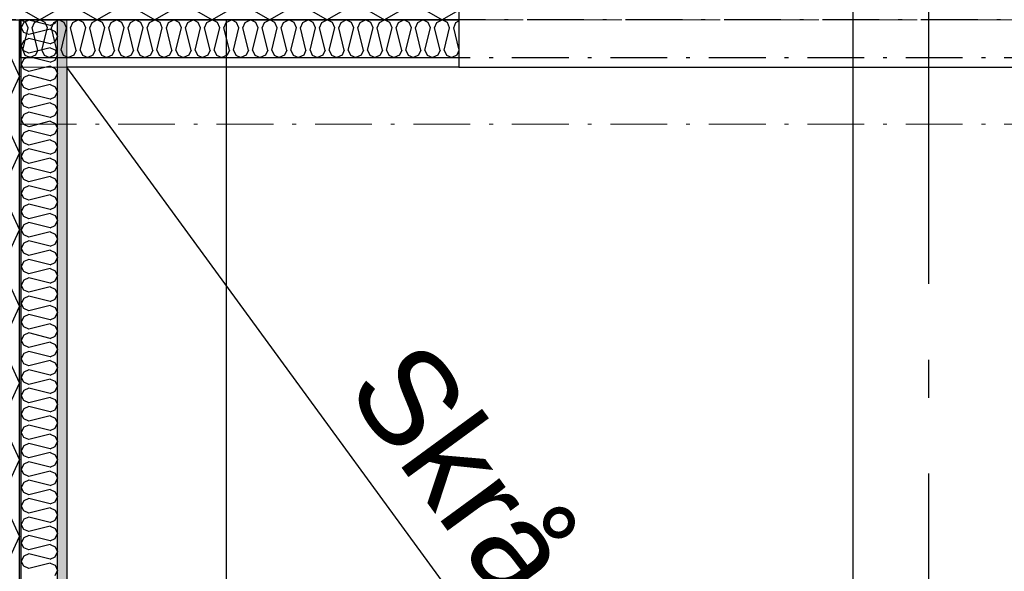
# Model space of a CAD drawing. Header units: millimetres. Extents: x -117798 to 93698, y -182207 to 252400.
# Tile 177 of 222: x -69873 to -68573, y -12895 to -12167. Entities that reach past the tile are written whole.
import ezdxf
from ezdxf.enums import TextEntityAlignment as Align

# ---------------------------------------------------------------- set-up
doc = ezdxf.new("R2010")
doc.units = ezdxf.units.MM
doc.header["$LTSCALE"] = 0.5
doc.header["$MEASUREMENT"] = 0
for name, pattern in [('Akselinje', [1500, 1000, -200, 100, -200]), ('Over snittplan', [260, 150, -50, 10, -50]), ('PLINE', [0])]:
    doc.linetypes.add(name, pattern=pattern)
for name, color, linetype in [('232- Ikke-bærende yttervegger', 7, 'Continuous'), ('232- Ikke-bærende yttervegger (Skravur)', 7, 'Continuous'), ('232- Ikke-bærende yttervegger (Skravur)(Nye konstruksjoner)', 7, 'Continuous'), ('232- Ikke-bærende yttervegger(Nye konstruksjoner)', 7, 'Continuous'), ('251- Frittbærende dekker', 7, 'Continuous'), ('256- Faste himlinger og overflatebehandling(Nye konstruksjoner)', 7, 'Continuous'), ('261- Primærkonstruksjon (tak)', 7, 'Continuous'), ('82-- Modullinjer', 7, 'Continuous'), ('862- M___Nettoareal(Nye konstruksjoner)', 7, 'Continuous'), ('862- M___Nettoareal(Polylinje)(Nye konstruksjoner)', 7, 'Continuous'), ('862- M___Nettoareal(Tekst)(Nye konstruksjoner)', 7, 'Continuous')]:
    doc.layers.add(name, color=color, linetype=linetype)
doc.layers.add('235- Utvendig kledning og overflate(Nye konstruksjoner)', color=7, linetype='Continuous', lineweight=0)
doc.layers.add('236- Innvendig kledning og overflate(Nye konstruksjoner)', color=7, linetype='Continuous', lineweight=0)
doc.styles.add('GENERATED_STYLE_1', font='arial.ttf')
doc.styles.add('GENERATED_STYLE_4', font='arial.ttf')

# ---------------------------------------------------------------- blocks, each defined once
blk = doc.blocks.new('*X435')
at = {"layer": '232- Ikke-bærende yttervegger (Skravur)(Nye konstruksjoner)', "linetype": 'PLINE'}
for p, q in [((-69861, -12167.5), (-69867.5, -12170.4)), ((-69832.8, -12174.5), (-69861, -12167.5)), ((-69826.3, -12171.5), (-69824.1, -12166.9)), ((-69867.5, -12170.4), (-69871.2, -12177.1)), ((-69867.5, -12183.7), (-69871.2, -12177.1)), ((-69832.8, -12179.6), (-69861, -12186.6)), ((-69832.8, -12174.5), (-69826.3, -12171.5)), ((-69832.8, -12179.6), (-69826.3, -12182.6)), ((-69861, -12186.6), (-69867.5, -12183.7)), ((-69861, -12191.7), (-69867.5, -12194.7)), ((-69832.8, -12198.8), (-69861, -12191.7)), ((-69826.3, -12182.6), (-69823.2, -12189.2)), ((-69826.3, -12195.8), (-69823.2, -12189.2)), ((-69867.5, -12194.7), (-69871.2, -12201.3)), ((-69867.5, -12208), (-69871.2, -12201.3)), ((-69832.8, -12203.9), (-69861, -12210.9)), ((-69832.8, -12198.8), (-69826.3, -12195.8)), ((-69832.8, -12203.9), (-69826.3, -12206.8)), ((-69826.3, -12206.8), (-69823.2, -12213.5)), ((-69867.5, -12219), (-69871.2, -12225.6)), ((-69861, -12210.9), (-69867.5, -12208)), ((-69861, -12216), (-69867.5, -12219)), ((-69832.8, -12223.1), (-69861, -12216)), ((-69826.3, -12220.1), (-69823.2, -12213.5)), ((-69867.5, -12232.3), (-69871.2, -12225.6)), ((-69861, -12235.2), (-69867.5, -12232.3)), ((-69832.8, -12228.2), (-69861, -12235.2)), ((-69832.8, -12223.1), (-69826.3, -12220.1)), ((-69832.8, -12228.2), (-69826.3, -12231.1)), ((-69826.3, -12231.1), (-69823.2, -12237.8)), ((-69867.5, -12243.3), (-69871.2, -12249.9)), ((-69861, -12240.3), (-69867.5, -12243.3)), ((-69832.8, -12247.4), (-69861, -12240.3)), ((-69832.8, -12247.4), (-69826.3, -12244.4)), ((-69826.3, -12244.4), (-69823.2, -12237.8)), ((-69867.5, -12256.5), (-69871.2, -12249.9)), ((-69861, -12259.5), (-69867.5, -12256.5)), ((-69832.8, -12252.5), (-69861, -12259.5)), ((-69832.8, -12252.5), (-69826.3, -12255.4)), ((-69826.3, -12255.4), (-69823.2, -12262)), ((-69867.5, -12267.6), (-69871.2, -12274.2)), ((-69861, -12264.6), (-69867.5, -12267.6)), ((-69832.8, -12271.6), (-69861, -12264.6)), ((-69832.8, -12271.6), (-69826.3, -12268.7)), ((-69826.3, -12268.7), (-69823.2, -12262)), ((-69867.5, -12280.8), (-69871.2, -12274.2)), ((-69861, -12283.8), (-69867.5, -12280.8)), ((-69832.8, -12276.7), (-69861, -12283.8)), ((-69832.8, -12276.7), (-69826.3, -12279.7)), ((-69826.3, -12279.7), (-69823.2, -12286.3)), ((-69867.5, -12291.8), (-69871.2, -12298.5)), ((-69861, -12288.9), (-69867.5, -12291.8)), ((-69832.8, -12295.9), (-69861, -12288.9)), ((-69832.8, -12295.9), (-69826.3, -12293)), ((-69826.3, -12293), (-69823.2, -12286.3)), ((-69867.5, -12305.1), (-69871.2, -12298.5)), ((-69861, -12308.1), (-69867.5, -12305.1)), ((-69832.8, -12301), (-69861, -12308.1)), ((-69832.8, -12301), (-69826.3, -12304)), ((-69826.3, -12304), (-69823.2, -12310.6)), ((-69826.3, -12317.2), (-69823.2, -12310.6)), ((-69867.5, -12316.1), (-69871.2, -12322.7)), ((-69867.5, -12329.4), (-69871.2, -12322.7)), ((-69861, -12313.2), (-69867.5, -12316.1)), ((-69832.8, -12320.2), (-69861, -12313.2)), ((-69832.8, -12320.2), (-69826.3, -12317.2)), ((-69861, -12332.3), (-69867.5, -12329.4)), ((-69832.8, -12325.3), (-69861, -12332.3)), ((-69832.8, -12325.3), (-69826.3, -12328.3)), ((-69826.3, -12328.3), (-69823.2, -12334.9)), ((-69826.3, -12341.5), (-69823.2, -12334.9)), ((-69867.5, -12340.4), (-69871.2, -12347)), ((-69867.5, -12353.7), (-69871.2, -12347)), ((-69861, -12337.4), (-69867.5, -12340.4)), ((-69832.8, -12344.5), (-69861, -12337.4)), ((-69832.8, -12349.6), (-69861, -12356.6)), ((-69832.8, -12344.5), (-69826.3, -12341.5)), ((-69832.8, -12349.6), (-69826.3, -12352.5)), ((-69861, -12356.6), (-69867.5, -12353.7)), ((-69861, -12361.7), (-69867.5, -12364.7)), ((-69832.8, -12368.8), (-69861, -12361.7)), ((-69826.3, -12352.5), (-69823.2, -12359.2)), ((-69826.3, -12365.8), (-69823.2, -12359.2)), ((-69867.5, -12364.7), (-69871.2, -12371.3)), ((-69867.5, -12377.9), (-69871.2, -12371.3)), ((-69832.8, -12373.9), (-69861, -12380.9)), ((-69832.8, -12368.8), (-69826.3, -12365.8)), ((-69832.8, -12373.9), (-69826.3, -12376.8)), ((-69867.5, -12389), (-69871.2, -12395.6)), ((-69861, -12380.9), (-69867.5, -12377.9)), ((-69861, -12386), (-69867.5, -12389)), ((-69832.8, -12393), (-69861, -12386)), ((-69826.3, -12376.8), (-69823.2, -12383.4)), ((-69826.3, -12390.1), (-69823.2, -12383.4)), ((-69867.5, -12402.2), (-69871.2, -12395.6)), ((-69832.8, -12398.1), (-69861, -12405.2)), ((-69832.8, -12393), (-69826.3, -12390.1)), ((-69832.8, -12398.1), (-69826.3, -12401.1)), ((-69826.3, -12401.1), (-69823.2, -12407.7)), ((-69867.5, -12413.2), (-69871.2, -12419.9)), ((-69861, -12405.2), (-69867.5, -12402.2)), ((-69861, -12410.3), (-69867.5, -12413.2)), ((-69832.8, -12417.3), (-69861, -12410.3)), ((-69832.8, -12417.3), (-69826.3, -12414.4)), ((-69826.3, -12414.4), (-69823.2, -12407.7)), ((-69867.5, -12426.5), (-69871.2, -12419.9)), ((-69861, -12429.5), (-69867.5, -12426.5)), ((-69832.8, -12422.4), (-69861, -12429.5)), ((-69832.8, -12422.4), (-69826.3, -12425.4)), ((-69826.3, -12425.4), (-69823.2, -12432)), ((-69867.5, -12437.5), (-69871.2, -12444.2)), ((-69861, -12434.6), (-69867.5, -12437.5)), ((-69832.8, -12441.6), (-69861, -12434.6)), ((-69832.8, -12441.6), (-69826.3, -12438.6)), ((-69826.3, -12438.6), (-69823.2, -12432)), ((-69867.5, -12450.8), (-69871.2, -12444.2)), ((-69861, -12453.7), (-69867.5, -12450.8)), ((-69832.8, -12446.7), (-69861, -12453.7)), ((-69832.8, -12446.7), (-69826.3, -12449.7)), ((-69826.3, -12449.7), (-69823.2, -12456.3)), ((-69867.5, -12461.8), (-69871.2, -12468.4)), ((-69861, -12458.8), (-69867.5, -12461.8)), ((-69832.8, -12465.9), (-69861, -12458.8)), ((-69832.8, -12465.9), (-69826.3, -12462.9)), ((-69826.3, -12462.9), (-69823.2, -12456.3)), ((-69867.5, -12475.1), (-69871.2, -12468.4)), ((-69861, -12478), (-69867.5, -12475.1)), ((-69832.8, -12471), (-69861, -12478)), ((-69832.8, -12471), (-69826.3, -12473.9)), ((-69826.3, -12473.9), (-69823.2, -12480.6)), ((-69867.5, -12486.1), (-69871.2, -12492.7)), ((-69867.5, -12499.3), (-69871.2, -12492.7)), ((-69861, -12483.1), (-69867.5, -12486.1)), ((-69832.8, -12490.2), (-69861, -12483.1)), ((-69832.8, -12490.2), (-69826.3, -12487.2)), ((-69826.3, -12487.2), (-69823.2, -12480.6)), ((-69861, -12502.3), (-69867.5, -12499.3)), ((-69832.8, -12495.3), (-69861, -12502.3)), ((-69832.8, -12495.3), (-69826.3, -12498.2)), ((-69826.3, -12498.2), (-69823.2, -12504.9)), ((-69826.3, -12511.5), (-69823.2, -12504.9)), ((-69867.5, -12510.4), (-69871.2, -12517)), ((-69867.5, -12523.6), (-69871.2, -12517)), ((-69861, -12507.4), (-69867.5, -12510.4)), ((-69832.8, -12514.4), (-69861, -12507.4)), ((-69832.8, -12514.4), (-69826.3, -12511.5)), ((-69861, -12526.6), (-69867.5, -12523.6)), ((-69861, -12531.7), (-69867.5, -12534.6)), ((-69832.8, -12519.5), (-69861, -12526.6)), ((-69832.8, -12538.7), (-69861, -12531.7)), ((-69832.8, -12519.5), (-69826.3, -12522.5)), ((-69826.3, -12522.5), (-69823.2, -12529.1)), ((-69826.3, -12535.8), (-69823.2, -12529.1)), ((-69867.5, -12534.6), (-69871.2, -12541.3)), ((-69867.5, -12547.9), (-69871.2, -12541.3)), ((-69832.8, -12543.8), (-69861, -12550.9)), ((-69832.8, -12538.7), (-69826.3, -12535.8)), ((-69832.8, -12543.8), (-69826.3, -12546.8)), ((-69861, -12550.9), (-69867.5, -12547.9)), ((-69861, -12556), (-69867.5, -12558.9)), ((-69832.8, -12563), (-69861, -12556)), ((-69826.3, -12546.8), (-69823.2, -12553.4)), ((-69826.3, -12560), (-69823.2, -12553.4)), ((-69867.5, -12558.9), (-69871.2, -12565.6)), ((-69867.5, -12572.2), (-69871.2, -12565.6)), ((-69832.8, -12568.1), (-69861, -12575.1)), ((-69832.8, -12563), (-69826.3, -12560)), ((-69832.8, -12568.1), (-69826.3, -12571.1)), ((-69867.5, -12583.2), (-69871.2, -12589.8)), ((-69861, -12575.1), (-69867.5, -12572.2)), ((-69861, -12580.2), (-69867.5, -12583.2)), ((-69832.8, -12587.3), (-69861, -12580.2)), ((-69826.3, -12571.1), (-69823.2, -12577.7)), ((-69826.3, -12584.3), (-69823.2, -12577.7)), ((-69867.5, -12596.5), (-69871.2, -12589.8)), ((-69861, -12599.4), (-69867.5, -12596.5)), ((-69832.8, -12592.4), (-69861, -12599.4)), ((-69832.8, -12587.3), (-69826.3, -12584.3)), ((-69832.8, -12592.4), (-69826.3, -12595.3)), ((-69826.3, -12595.3), (-69823.2, -12602)), ((-69867.5, -12607.5), (-69871.2, -12614.1)), ((-69861, -12604.5), (-69867.5, -12607.5)), ((-69832.8, -12611.6), (-69861, -12604.5)), ((-69832.8, -12611.6), (-69826.3, -12608.6)), ((-69826.3, -12608.6), (-69823.2, -12602)), ((-69867.5, -12620.8), (-69871.2, -12614.1)), ((-69861, -12623.7), (-69867.5, -12620.8)), ((-69832.8, -12616.7), (-69861, -12623.7)), ((-69832.8, -12616.7), (-69826.3, -12619.6)), ((-69826.3, -12619.6), (-69823.2, -12626.3)), ((-69867.5, -12631.8), (-69871.2, -12638.4)), ((-69861, -12628.8), (-69867.5, -12631.8)), ((-69832.8, -12635.9), (-69861, -12628.8)), ((-69832.8, -12635.9), (-69826.3, -12632.9)), ((-69826.3, -12632.9), (-69823.2, -12626.3)), ((-69867.5, -12645), (-69871.2, -12638.4)), ((-69861, -12648), (-69867.5, -12645)), ((-69832.8, -12641), (-69861, -12648)), ((-69832.8, -12641), (-69826.3, -12643.9)), ((-69826.3, -12643.9), (-69823.2, -12650.5)), ((-69867.5, -12656.1), (-69871.2, -12662.7)), ((-69861, -12653.1), (-69867.5, -12656.1)), ((-69832.8, -12660.1), (-69861, -12653.1)), ((-69832.8, -12660.1), (-69826.3, -12657.2)), ((-69826.3, -12657.2), (-69823.2, -12650.5)), ((-69867.5, -12669.3), (-69871.2, -12662.7)), ((-69861, -12672.3), (-69867.5, -12669.3)), ((-69832.8, -12665.2), (-69861, -12672.3)), ((-69832.8, -12665.2), (-69826.3, -12668.2)), ((-69826.3, -12668.2), (-69823.2, -12674.8)), ((-69826.3, -12681.5), (-69823.2, -12674.8)), ((-69867.5, -12680.3), (-69871.2, -12687)), ((-69867.5, -12693.6), (-69871.2, -12687)), ((-69861, -12677.4), (-69867.5, -12680.3)), ((-69832.8, -12684.4), (-69861, -12677.4)), ((-69832.8, -12684.4), (-69826.3, -12681.5)), ((-69861, -12696.6), (-69867.5, -12693.6)), ((-69832.8, -12689.5), (-69861, -12696.6)), ((-69832.8, -12689.5), (-69826.3, -12692.5)), ((-69826.3, -12692.5), (-69823.2, -12699.1)), ((-69826.3, -12705.7), (-69823.2, -12699.1)), ((-69867.5, -12704.6), (-69871.2, -12711.2)), ((-69867.5, -12717.9), (-69871.2, -12711.2)), ((-69861, -12701.7), (-69867.5, -12704.6)), ((-69832.8, -12708.7), (-69861, -12701.7)), ((-69832.8, -12713.8), (-69861, -12720.8)), ((-69832.8, -12708.7), (-69826.3, -12705.7)), ((-69832.8, -12713.8), (-69826.3, -12716.8)), ((-69861, -12720.8), (-69867.5, -12717.9)), ((-69861, -12725.9), (-69867.5, -12728.9)), ((-69832.8, -12733), (-69861, -12725.9)), ((-69826.3, -12716.8), (-69823.2, -12723.4)), ((-69826.3, -12730), (-69823.2, -12723.4)), ((-69867.5, -12728.9), (-69871.2, -12735.5)), ((-69867.5, -12742.2), (-69871.2, -12735.5)), ((-69832.8, -12738.1), (-69861, -12745.1)), ((-69832.8, -12733), (-69826.3, -12730)), ((-69832.8, -12738.1), (-69826.3, -12741)), ((-69861, -12745.1), (-69867.5, -12742.2)), ((-69861, -12750.2), (-69867.5, -12753.2)), ((-69832.8, -12757.3), (-69861, -12750.2)), ((-69826.3, -12741), (-69823.2, -12747.7)), ((-69826.3, -12754.3), (-69823.2, -12747.7)), ((-69867.5, -12753.2), (-69871.2, -12759.8)), ((-69867.5, -12766.4), (-69871.2, -12759.8)), ((-69832.8, -12762.4), (-69861, -12769.4)), ((-69832.8, -12757.3), (-69826.3, -12754.3)), ((-69832.8, -12762.4), (-69826.3, -12765.3)), ((-69826.3, -12765.3), (-69823.2, -12771.9)), ((-69867.5, -12777.5), (-69871.2, -12784.1)), ((-69861, -12769.4), (-69867.5, -12766.4)), ((-69861, -12774.5), (-69867.5, -12777.5)), ((-69832.8, -12781.5), (-69861, -12774.5)), ((-69832.8, -12781.5), (-69826.3, -12778.6)), ((-69826.3, -12778.6), (-69823.2, -12771.9)), ((-69867.5, -12790.7), (-69871.2, -12784.1)), ((-69861, -12793.7), (-69867.5, -12790.7)), ((-69832.8, -12786.6), (-69861, -12793.7)), ((-69832.8, -12786.6), (-69826.3, -12789.6)), ((-69826.3, -12789.6), (-69823.2, -12796.2)), ((-69867.5, -12801.7), (-69871.2, -12808.4)), ((-69861, -12798.8), (-69867.5, -12801.7)), ((-69832.8, -12805.8), (-69861, -12798.8)), ((-69832.8, -12805.8), (-69826.3, -12802.9)), ((-69826.3, -12802.9), (-69823.2, -12796.2)), ((-69867.5, -12815), (-69871.2, -12808.4)), ((-69861, -12818), (-69867.5, -12815)), ((-69832.8, -12810.9), (-69861, -12818)), ((-69832.8, -12810.9), (-69826.3, -12813.9)), ((-69826.3, -12813.9), (-69823.2, -12820.5)), ((-69867.5, -12826), (-69871.2, -12832.7)), ((-69861, -12823.1), (-69867.5, -12826)), ((-69832.8, -12830.1), (-69861, -12823.1)), ((-69832.8, -12830.1), (-69826.3, -12827.1)), ((-69826.3, -12827.1), (-69823.2, -12820.5)), ((-69867.5, -12839.3), (-69871.2, -12832.7)), ((-69861, -12842.2), (-69867.5, -12839.3)), ((-69832.8, -12835.2), (-69861, -12842.2)), ((-69832.8, -12835.2), (-69826.3, -12838.2)), ((-69826.3, -12838.2), (-69823.2, -12844.8)), ((-69867.5, -12850.3), (-69871.2, -12856.9)), ((-69867.5, -12863.6), (-69871.2, -12856.9)), ((-69861, -12847.3), (-69867.5, -12850.3)), ((-69832.8, -12854.4), (-69861, -12847.3)), ((-69832.8, -12854.4), (-69826.3, -12851.4)), ((-69826.3, -12851.4), (-69823.2, -12844.8)), ((-69861, -12866.5), (-69867.5, -12863.6)), ((-69832.8, -12859.5), (-69861, -12866.5)), ((-69832.8, -12859.5), (-69826.3, -12862.4)), ((-69826.3, -12862.4), (-69823.2, -12869.1)), ((-69826.3, -12875.7), (-69823.2, -12869.1)), ((-69867.5, -12874.6), (-69871.2, -12881.2)), ((-69867.5, -12887.8), (-69871.2, -12881.2)), ((-69861, -12871.6), (-69867.5, -12874.6)), ((-69832.8, -12878.7), (-69861, -12871.6)), ((-69832.8, -12878.7), (-69826.3, -12875.7)), ((-69861, -12890.8), (-69867.5, -12887.8)), ((-69832.8, -12883.8), (-69861, -12890.8)), ((-69832.8, -12883.8), (-69826.3, -12886.7)), ((-69826.3, -12886.7), (-69823.2, -12893.4)), ((-69826.3, -12900), (-69823.2, -12893.4))]:
    blk.add_line(p, q, dxfattribs=at)
blk = doc.blocks.new('*X436')
at = {"layer": '232- Ikke-bærende yttervegger (Skravur)(Nye konstruksjoner)', "linetype": 'PLINE'}
for p, q in [((-69886.2, -12214.2), (-69873.2, -12241.8)), ((-69886.2, -12269.4), (-69873.2, -12241.8)), ((-69886.2, -12315.4), (-69873.2, -12343)), ((-69886.2, -12370.6), (-69873.2, -12343)), ((-69886.2, -12416.5), (-69873.2, -12444.2)), ((-69886.2, -12471.8), (-69873.2, -12444.2)), ((-69886.2, -12517.7), (-69873.2, -12545.3)), ((-69886.2, -12573), (-69873.2, -12545.3)), ((-69886.2, -12618.9), (-69873.2, -12646.5)), ((-69886.2, -12674.1), (-69873.2, -12646.5)), ((-69886.2, -12720), (-69873.2, -12747.7)), ((-69886.2, -12775.3), (-69873.2, -12747.7)), ((-69886.2, -12821.2), (-69873.2, -12848.8)), ((-69886.2, -12876.5), (-69873.2, -12848.8))]:
    blk.add_line(p, q, dxfattribs=at)
blk = doc.blocks.new('*X519')
at = {"layer": '232- Ikke-bærende yttervegger (Skravur)(Nye konstruksjoner)', "linetype": 'PLINE'}
for p, q in [((-69873.2, -12167.6), (-69871.9, -12166.9)), ((-69865, -12170.8), (-69871.9, -12166.9)), ((-69853.5, -12170.8), (-69846.6, -12166.9)), ((-69839.7, -12170.8), (-69846.6, -12166.9)), ((-69828.2, -12170.8), (-69821.3, -12166.9)), ((-69814.4, -12170.8), (-69821.3, -12166.9)), ((-69802.9, -12170.8), (-69796, -12166.9)), ((-69789.1, -12170.8), (-69796, -12166.9)), ((-69777.6, -12170.8), (-69770.7, -12166.9)), ((-69763.8, -12170.8), (-69770.7, -12166.9)), ((-69752.3, -12170.8), (-69745.4, -12166.9)), ((-69738.5, -12170.8), (-69745.4, -12166.9)), ((-69727, -12170.8), (-69720.1, -12166.9)), ((-69713.2, -12170.8), (-69720.1, -12166.9)), ((-69701.7, -12170.8), (-69694.8, -12166.9)), ((-69687.9, -12170.8), (-69694.8, -12166.9)), ((-69676.5, -12170.8), (-69669.5, -12166.9)), ((-69662.6, -12170.8), (-69669.5, -12166.9)), ((-69651.2, -12170.8), (-69644.3, -12166.9)), ((-69637.3, -12170.8), (-69644.3, -12166.9)), ((-69625.9, -12170.8), (-69619, -12166.9)), ((-69612.1, -12170.8), (-69619, -12166.9)), ((-69600.6, -12170.8), (-69593.7, -12166.9)), ((-69586.8, -12170.8), (-69593.7, -12166.9)), ((-69575.3, -12170.8), (-69568.4, -12166.9)), ((-69561.5, -12170.8), (-69568.4, -12166.9)), ((-69550, -12170.8), (-69543.1, -12166.9)), ((-69536.2, -12170.8), (-69543.1, -12166.9)), ((-69524.7, -12170.8), (-69517.8, -12166.9)), ((-69510.9, -12170.8), (-69517.8, -12166.9)), ((-69499.4, -12170.8), (-69492.5, -12166.9)), ((-69485.6, -12170.8), (-69492.5, -12166.9)), ((-69474.1, -12170.8), (-69467.2, -12166.9)), ((-69460.3, -12170.8), (-69467.2, -12166.9)), ((-69448.8, -12170.8), (-69441.9, -12166.9)), ((-69435, -12170.8), (-69441.9, -12166.9)), ((-69423.5, -12170.8), (-69416.6, -12166.9)), ((-69409.7, -12170.8), (-69416.6, -12166.9)), ((-69398.2, -12170.8), (-69391.3, -12166.9)), ((-69384.4, -12170.8), (-69391.3, -12166.9)), ((-69372.9, -12170.8), (-69366, -12166.9)), ((-69359.1, -12170.8), (-69366, -12166.9)), ((-69347.6, -12170.8), (-69340.7, -12166.9)), ((-69333.8, -12170.8), (-69340.7, -12166.9)), ((-69322.4, -12170.8), (-69315.4, -12166.9)), ((-69308.5, -12170.8), (-69315.4, -12166.9)), ((-69869.2, -12206.9), (-69861.9, -12177.6)), ((-69861.9, -12177.6), (-69865, -12170.8)), ((-69856.6, -12177.6), (-69853.5, -12170.8)), ((-69849.3, -12206.9), (-69856.6, -12177.6)), ((-69843.9, -12206.9), (-69836.6, -12177.6)), ((-69836.6, -12177.6), (-69839.7, -12170.8)), ((-69831.3, -12177.6), (-69828.2, -12170.8)), ((-69824, -12206.9), (-69831.3, -12177.6)), ((-69818.6, -12206.9), (-69811.3, -12177.6)), ((-69811.3, -12177.6), (-69814.4, -12170.8)), ((-69806, -12177.6), (-69802.9, -12170.8)), ((-69798.7, -12206.9), (-69806, -12177.6)), ((-69793.4, -12206.9), (-69786, -12177.6)), ((-69786, -12177.6), (-69789.1, -12170.8)), ((-69780.7, -12177.6), (-69777.6, -12170.8)), ((-69773.4, -12206.9), (-69780.7, -12177.6)), ((-69768.1, -12206.9), (-69760.7, -12177.6)), ((-69760.7, -12177.6), (-69763.8, -12170.8)), ((-69755.4, -12177.6), (-69752.3, -12170.8)), ((-69748.1, -12206.9), (-69755.4, -12177.6)), ((-69742.8, -12206.9), (-69735.4, -12177.6)), ((-69735.4, -12177.6), (-69738.5, -12170.8)), ((-69730.1, -12177.6), (-69727, -12170.8)), ((-69722.8, -12206.9), (-69730.1, -12177.6)), ((-69717.5, -12206.9), (-69710.1, -12177.6)), ((-69710.1, -12177.6), (-69713.2, -12170.8)), ((-69704.8, -12177.6), (-69701.7, -12170.8)), ((-69697.5, -12206.9), (-69704.8, -12177.6)), ((-69692.2, -12206.9), (-69684.9, -12177.6)), ((-69684.9, -12177.6), (-69687.9, -12170.8)), ((-69679.5, -12177.6), (-69676.5, -12170.8)), ((-69672.2, -12206.9), (-69679.5, -12177.6)), ((-69666.9, -12206.9), (-69659.6, -12177.6)), ((-69659.6, -12177.6), (-69662.6, -12170.8)), ((-69654.2, -12177.6), (-69651.2, -12170.8)), ((-69646.9, -12206.9), (-69654.2, -12177.6)), ((-69641.6, -12206.9), (-69634.3, -12177.6)), ((-69634.3, -12177.6), (-69637.3, -12170.8)), ((-69629, -12177.6), (-69625.9, -12170.8)), ((-69621.6, -12206.9), (-69629, -12177.6)), ((-69616.3, -12206.9), (-69609, -12177.6)), ((-69609, -12177.6), (-69612.1, -12170.8)), ((-69603.7, -12177.6), (-69600.6, -12170.8)), ((-69596.3, -12206.9), (-69603.7, -12177.6)), ((-69591, -12206.9), (-69583.7, -12177.6)), ((-69583.7, -12177.6), (-69586.8, -12170.8)), ((-69578.4, -12177.6), (-69575.3, -12170.8)), ((-69571, -12206.9), (-69578.4, -12177.6)), ((-69565.7, -12206.9), (-69558.4, -12177.6)), ((-69558.4, -12177.6), (-69561.5, -12170.8)), ((-69553.1, -12177.6), (-69550, -12170.8)), ((-69545.7, -12206.9), (-69553.1, -12177.6)), ((-69540.4, -12206.9), (-69533.1, -12177.6)), ((-69533.1, -12177.6), (-69536.2, -12170.8)), ((-69527.8, -12177.6), (-69524.7, -12170.8)), ((-69520.4, -12206.9), (-69527.8, -12177.6)), ((-69515.1, -12206.9), (-69507.8, -12177.6)), ((-69507.8, -12177.6), (-69510.9, -12170.8)), ((-69502.5, -12177.6), (-69499.4, -12170.8)), ((-69495.2, -12206.9), (-69502.5, -12177.6)), ((-69489.8, -12206.9), (-69482.5, -12177.6)), ((-69482.5, -12177.6), (-69485.6, -12170.8)), ((-69477.2, -12177.6), (-69474.1, -12170.8)), ((-69469.9, -12206.9), (-69477.2, -12177.6)), ((-69464.5, -12206.9), (-69457.2, -12177.6)), ((-69457.2, -12177.6), (-69460.3, -12170.8)), ((-69451.9, -12177.6), (-69448.8, -12170.8)), ((-69444.6, -12206.9), (-69451.9, -12177.6)), ((-69439.3, -12206.9), (-69431.9, -12177.6)), ((-69431.9, -12177.6), (-69435, -12170.8)), ((-69426.6, -12177.6), (-69423.5, -12170.8)), ((-69419.3, -12206.9), (-69426.6, -12177.6)), ((-69414, -12206.9), (-69406.6, -12177.6)), ((-69406.6, -12177.6), (-69409.7, -12170.8)), ((-69401.3, -12177.6), (-69398.2, -12170.8)), ((-69394, -12206.9), (-69401.3, -12177.6)), ((-69388.7, -12206.9), (-69381.3, -12177.6)), ((-69381.3, -12177.6), (-69384.4, -12170.8)), ((-69376, -12177.6), (-69372.9, -12170.8)), ((-69368.7, -12206.9), (-69376, -12177.6)), ((-69363.4, -12206.9), (-69356, -12177.6)), ((-69356, -12177.6), (-69359.1, -12170.8)), ((-69350.7, -12177.6), (-69347.6, -12170.8)), ((-69343.4, -12206.9), (-69350.7, -12177.6)), ((-69338.1, -12206.9), (-69330.7, -12177.6)), ((-69330.7, -12177.6), (-69333.8, -12170.8)), ((-69325.4, -12177.6), (-69322.4, -12170.8)), ((-69318.1, -12206.9), (-69325.4, -12177.6)), ((-69312.8, -12206.9), (-69305.5, -12177.6)), ((-69305.5, -12177.6), (-69308.5, -12170.8)), ((-69300.1, -12177.6), (-69297.1, -12170.8)), ((-69293.2, -12205.5), (-69300.1, -12177.6)), ((-69297.1, -12170.8), (-69293.2, -12168.6)), ((-69869.2, -12206.9), (-69866.2, -12213.7)), ((-69849.3, -12206.9), (-69852.3, -12213.7)), ((-69843.9, -12206.9), (-69840.9, -12213.7)), ((-69824, -12206.9), (-69827, -12213.7)), ((-69818.6, -12206.9), (-69815.6, -12213.7)), ((-69798.7, -12206.9), (-69801.8, -12213.7)), ((-69793.4, -12206.9), (-69790.3, -12213.7)), ((-69773.4, -12206.9), (-69776.5, -12213.7)), ((-69768.1, -12206.9), (-69765, -12213.7)), ((-69748.1, -12206.9), (-69751.2, -12213.7)), ((-69742.8, -12206.9), (-69739.7, -12213.7)), ((-69722.8, -12206.9), (-69725.9, -12213.7)), ((-69717.5, -12206.9), (-69714.4, -12213.7)), ((-69697.5, -12206.9), (-69700.6, -12213.7)), ((-69692.2, -12206.9), (-69689.1, -12213.7)), ((-69672.2, -12206.9), (-69675.3, -12213.7)), ((-69666.9, -12206.9), (-69663.8, -12213.7)), ((-69646.9, -12206.9), (-69650, -12213.7)), ((-69641.6, -12206.9), (-69638.5, -12213.7)), ((-69621.6, -12206.9), (-69624.7, -12213.7)), ((-69616.3, -12206.9), (-69613.2, -12213.7)), ((-69596.3, -12206.9), (-69599.4, -12213.7)), ((-69591, -12206.9), (-69587.9, -12213.7)), ((-69571, -12206.9), (-69574.1, -12213.7)), ((-69565.7, -12206.9), (-69562.6, -12213.7)), ((-69545.7, -12206.9), (-69548.8, -12213.7)), ((-69540.4, -12206.9), (-69537.3, -12213.7)), ((-69520.4, -12206.9), (-69523.5, -12213.7)), ((-69515.1, -12206.9), (-69512, -12213.7)), ((-69495.2, -12206.9), (-69498.2, -12213.7)), ((-69489.8, -12206.9), (-69486.8, -12213.7)), ((-69469.9, -12206.9), (-69472.9, -12213.7)), ((-69464.5, -12206.9), (-69461.5, -12213.7)), ((-69444.6, -12206.9), (-69447.6, -12213.7)), ((-69439.3, -12206.9), (-69436.2, -12213.7)), ((-69419.3, -12206.9), (-69422.4, -12213.7)), ((-69414, -12206.9), (-69410.9, -12213.7)), ((-69394, -12206.9), (-69397.1, -12213.7)), ((-69388.7, -12206.9), (-69385.6, -12213.7)), ((-69368.7, -12206.9), (-69371.8, -12213.7)), ((-69363.4, -12206.9), (-69360.3, -12213.7)), ((-69343.4, -12206.9), (-69346.5, -12213.7)), ((-69338.1, -12206.9), (-69335, -12213.7)), ((-69318.1, -12206.9), (-69321.2, -12213.7)), ((-69312.8, -12206.9), (-69309.7, -12213.7)), ((-69866.2, -12213.7), (-69859.2, -12216.9)), ((-69852.3, -12213.7), (-69859.2, -12216.9)), ((-69840.9, -12213.7), (-69834, -12216.9)), ((-69827, -12213.7), (-69834, -12216.9)), ((-69815.6, -12213.7), (-69808.7, -12216.9)), ((-69801.8, -12213.7), (-69808.7, -12216.9)), ((-69790.3, -12213.7), (-69783.4, -12216.9)), ((-69776.5, -12213.7), (-69783.4, -12216.9)), ((-69765, -12213.7), (-69758.1, -12216.9)), ((-69751.2, -12213.7), (-69758.1, -12216.9)), ((-69739.7, -12213.7), (-69732.8, -12216.9)), ((-69725.9, -12213.7), (-69732.8, -12216.9)), ((-69714.4, -12213.7), (-69707.5, -12216.9)), ((-69700.6, -12213.7), (-69707.5, -12216.9)), ((-69689.1, -12213.7), (-69682.2, -12216.9)), ((-69675.3, -12213.7), (-69682.2, -12216.9)), ((-69663.8, -12213.7), (-69656.9, -12216.9)), ((-69650, -12213.7), (-69656.9, -12216.9)), ((-69638.5, -12213.7), (-69631.6, -12216.9)), ((-69624.7, -12213.7), (-69631.6, -12216.9)), ((-69613.2, -12213.7), (-69606.3, -12216.9)), ((-69599.4, -12213.7), (-69606.3, -12216.9)), ((-69587.9, -12213.7), (-69581, -12216.9)), ((-69574.1, -12213.7), (-69581, -12216.9)), ((-69562.6, -12213.7), (-69555.7, -12216.9)), ((-69548.8, -12213.7), (-69555.7, -12216.9)), ((-69537.3, -12213.7), (-69530.4, -12216.9)), ((-69523.5, -12213.7), (-69530.4, -12216.9)), ((-69512, -12213.7), (-69505.1, -12216.9)), ((-69498.2, -12213.7), (-69505.1, -12216.9)), ((-69486.8, -12213.7), (-69479.8, -12216.9)), ((-69472.9, -12213.7), (-69479.8, -12216.9)), ((-69461.5, -12213.7), (-69454.6, -12216.9)), ((-69447.6, -12213.7), (-69454.6, -12216.9)), ((-69436.2, -12213.7), (-69429.3, -12216.9)), ((-69422.4, -12213.7), (-69429.3, -12216.9)), ((-69410.9, -12213.7), (-69404, -12216.9)), ((-69397.1, -12213.7), (-69404, -12216.9)), ((-69385.6, -12213.7), (-69378.7, -12216.9)), ((-69371.8, -12213.7), (-69378.7, -12216.9)), ((-69360.3, -12213.7), (-69353.4, -12216.9)), ((-69346.5, -12213.7), (-69353.4, -12216.9)), ((-69335, -12213.7), (-69328.1, -12216.9)), ((-69321.2, -12213.7), (-69328.1, -12216.9)), ((-69309.7, -12213.7), (-69302.8, -12216.9)), ((-69295.9, -12213.7), (-69302.8, -12216.9)), ((-69293.2, -12207.7), (-69295.9, -12213.7))]:
    blk.add_line(p, q, dxfattribs=at)
blk = doc.blocks.new('*X539')
at = {"layer": '232- Ikke-bærende yttervegger (Skravur)', "linetype": 'PLINE'}
for p, q in [((-69863.8, -12026.7), (-69873.2, -12022.3)), ((-69829.4, -12026.7), (-69808.7, -12016.9)), ((-69787.9, -12026.7), (-69808.7, -12016.9)), ((-69753.5, -12026.7), (-69732.8, -12016.9)), ((-69712.1, -12026.7), (-69732.8, -12016.9)), ((-69677.6, -12026.7), (-69656.9, -12016.9)), ((-69636.2, -12026.7), (-69656.9, -12016.9)), ((-69601.7, -12026.7), (-69581, -12016.9)), ((-69560.3, -12026.7), (-69581, -12016.9)), ((-69525.9, -12026.7), (-69505.1, -12016.9)), ((-69484.4, -12026.7), (-69505.1, -12016.9)), ((-69450, -12026.7), (-69429.3, -12016.9)), ((-69408.5, -12026.7), (-69429.3, -12016.9)), ((-69374.1, -12026.7), (-69353.4, -12016.9)), ((-69332.7, -12026.7), (-69353.4, -12016.9)), ((-69298.2, -12026.7), (-69293.2, -12024.3)), ((-69854.6, -12047.1), (-69863.8, -12026.7)), ((-69838.6, -12047.1), (-69829.4, -12026.7)), ((-69778.7, -12047.1), (-69787.9, -12026.7)), ((-69762.7, -12047.1), (-69753.5, -12026.7)), ((-69702.8, -12047.1), (-69712.1, -12026.7)), ((-69686.9, -12047.1), (-69677.6, -12026.7)), ((-69626.9, -12047.1), (-69636.2, -12026.7)), ((-69611, -12047.1), (-69601.7, -12026.7)), ((-69551.1, -12047.1), (-69560.3, -12026.7)), ((-69535.1, -12047.1), (-69525.9, -12026.7)), ((-69475.2, -12047.1), (-69484.4, -12026.7)), ((-69459.2, -12047.1), (-69450, -12026.7)), ((-69399.3, -12047.1), (-69408.5, -12026.7)), ((-69383.4, -12047.1), (-69374.1, -12026.7)), ((-69323.4, -12047.1), (-69332.7, -12026.7)), ((-69307.5, -12047.1), (-69298.2, -12026.7)), ((-69854.6, -12047.1), (-69873.2, -12121.4)), ((-69838.6, -12047.1), (-69816.6, -12135)), ((-69778.7, -12047.1), (-69800.7, -12135)), ((-69762.7, -12047.1), (-69740.8, -12135)), ((-69702.8, -12047.1), (-69724.8, -12135)), ((-69686.9, -12047.1), (-69664.9, -12135)), ((-69626.9, -12047.1), (-69648.9, -12135)), ((-69611, -12047.1), (-69589, -12135)), ((-69551.1, -12047.1), (-69573.1, -12135)), ((-69535.1, -12047.1), (-69513.1, -12135)), ((-69475.2, -12047.1), (-69497.2, -12135)), ((-69459.2, -12047.1), (-69437.2, -12135)), ((-69399.3, -12047.1), (-69421.3, -12135)), ((-69383.4, -12047.1), (-69361.4, -12135)), ((-69323.4, -12047.1), (-69345.4, -12135)), ((-69307.5, -12047.1), (-69293.2, -12104.3)), ((-69816.6, -12135), (-69825.9, -12155.4)), ((-69800.7, -12135), (-69791.4, -12155.4)), ((-69740.8, -12135), (-69750, -12155.4)), ((-69724.8, -12135), (-69715.6, -12155.4)), ((-69664.9, -12135), (-69674.1, -12155.4)), ((-69648.9, -12135), (-69639.7, -12155.4)), ((-69589, -12135), (-69598.2, -12155.4)), ((-69573.1, -12135), (-69563.8, -12155.4)), ((-69513.1, -12135), (-69522.4, -12155.4)), ((-69497.2, -12135), (-69487.9, -12155.4)), ((-69437.2, -12135), (-69446.5, -12155.4)), ((-69421.3, -12135), (-69412, -12155.4)), ((-69361.4, -12135), (-69370.6, -12155.4)), ((-69345.4, -12135), (-69336.2, -12155.4)), ((-69873.2, -12142.5), (-69867.3, -12155.4)), ((-69293.2, -12151.9), (-69294.7, -12155.4)), ((-69867.3, -12155.4), (-69846.6, -12166.9)), ((-69825.9, -12155.4), (-69846.6, -12166.9)), ((-69791.4, -12155.4), (-69770.7, -12166.9)), ((-69750, -12155.4), (-69770.7, -12166.9)), ((-69715.6, -12155.4), (-69694.8, -12166.9)), ((-69674.1, -12155.4), (-69694.8, -12166.9)), ((-69639.7, -12155.4), (-69619, -12166.9)), ((-69598.2, -12155.4), (-69619, -12166.9)), ((-69563.8, -12155.4), (-69543.1, -12166.9)), ((-69522.4, -12155.4), (-69543.1, -12166.9)), ((-69487.9, -12155.4), (-69467.2, -12166.9)), ((-69446.5, -12155.4), (-69467.2, -12166.9)), ((-69412, -12155.4), (-69391.3, -12166.9)), ((-69370.6, -12155.4), (-69391.3, -12166.9)), ((-69336.2, -12155.4), (-69315.4, -12166.9)), ((-69294.7, -12155.4), (-69315.4, -12166.9))]:
    blk.add_line(p, q, dxfattribs=at)
blk = doc.blocks.new('Teknisk_sjakt_A-212_46', base_point=(-68722.7, -13687))
at = {"layer": '862- M___Nettoareal(Polylinje)(Nye konstruksjoner)', "linetype": 'PLINE', "flags": 128}
blk.add_lwpolyline([(-69810.7, -12229.4), (-69810.7, -14846.9), (-67898.2, -14846.9), (-67898.2, -10641.9), (-69293.2, -10641.9), (-69293.2, -12229.4)], close=True, dxfattribs=at)
at = {"layer": '862- M___Nettoareal(Tekst)(Nye konstruksjoner)', "style": 'GENERATED_STYLE_1'}
for tag, height, p in [('DUMMY_862', 150, (-68840.6, -13104)), ('ROOM_NAME', 150, (-68840.6, -14304.3)), ('DUMMY_861', 100, (-68997.7, -13904.1)), ('ROOM_NUMBER', 100, (-68997.7, -14292.9)), ('DUMMY_863', 100, (-68604.8, -14270.1))]:
    blk.add_attdef(tag, text='', height=height, rotation=90, dxfattribs=at).set_placement(p, align=Align.TOP_LEFT)
blk = doc.blocks.new('Standard grid marker[210]', base_point=(-68673.2, 26434.4))
at = {"layer": '82-- Modullinjer', "linetype": 'Akselinje'}
blk.add_line((-68673.2, 26234.4), (-68673.2, -50374.4), dxfattribs=at)
at = {"layer": '82-- Modullinjer', "style": 'GENERATED_STYLE_4'}
for tag, p in [('AC_MarkerText_1_0', (-68800.7, 26644.4)), ('AC_MarkerText_1_1', (-68800.7, -50864.4))]:
    blk.add_attdef(tag, text='', height=175, rotation=90, dxfattribs=at).set_placement(p, align=Align.TOP_CENTER)

msp = doc.modelspace()

# ---------------------------------------------------------------- hatches: boundary and pattern name
at = {"layer": '232- Ikke-bærende yttervegger (Skravur)(Nye konstruksjoner)', "linetype": 'Continuous'}
msp.add_hatch(color=256, dxfattribs=at).paths.add_polyline_path([(-69871.2, -14871.9), (-69871.2, -12166.9), (-69873.2, -12166.9), (-69873.2, -14871.9)])
h = msp.add_hatch(dxfattribs=at)
h.set_pattern_fill('Prikker_tett', color=256, style=0, pattern_type=2)
h.set_pattern_definition([(0, (0, 0), (0, 43.30127), [0, -25]), (0, (12.5, 21.65), (0, 43.30127), [0, -25])])
h.paths.add_polyline_path([(-69810.7, -14871.9), (-69810.7, -12166.9), (-69823.2, -12166.9), (-69823.2, -14871.9)])
h = msp.add_hatch(dxfattribs=at)
h.set_pattern_fill('Gips', color=256, style=0, pattern_type=2)
h.set_pattern_definition([(180, (0, 0), (0, 86.60254), [0, -50]), (180, (-25, -43.3), (0, 86.60254), [0, -50])])
h.paths.add_polyline_path([(-69873.2, -12216.9), (-69873.2, -12229.4), (-69293.2, -12229.4), (-69293.2, -12216.9)])

# ---------------------------------------------------------------- linework, layer by layer
at = {"layer": '232- Ikke-bærende yttervegger', "linetype": 'PLINE', "flags": 128}
msp.add_lwpolyline([(-69873.2, -12166.9), (-69293.2, -12166.9)], dxfattribs=at)
at = {"layer": '232- Ikke-bærende yttervegger(Nye konstruksjoner)', "linetype": 'PLINE'}
for p, q in [((-69873.2, -14871.9), (-69873.2, -12166.9)), ((-69871.2, -14871.9), (-69871.2, -12166.9)), ((-69823.2, -14871.9), (-69823.2, -12166.9)), ((-69873.2, -12216.9), (-69293.2, -12216.9))]:
    msp.add_line(p, q, dxfattribs=at)
at = {"layer": '232- Ikke-bærende yttervegger(Nye konstruksjoner)', "linetype": 'PLINE', "flags": 128}
for points in [[(-69293.2, -12016.9), (-69293.2, -12166.9)], [(-69873.2, -12166.9), (-69871.2, -12166.9)], [(-69293.2, -12166.9), (-69873.2, -12166.9)], [(-69873.2, -12166.9), (-69873.2, -12216.9)], [(-69871.2, -12166.9), (-69823.2, -12166.9)], [(-69293.2, -12166.9), (-69293.2, -12216.9)], [(-69293.2, -12216.9), (-69293.2, -12229.4)], [(-69293.2, -12229.4), (-67898.2, -12229.4)]]:
    msp.add_lwpolyline(points, dxfattribs=at)
at = {"layer": '235- Utvendig kledning og overflate(Nye konstruksjoner)', "linetype": 'Over snittplan', "flags": 128}
for points in [[(-64528.2, -12166.9), (-69873.2, -12166.9)], [(-69873.2, -12216.9), (-69873.2, -12166.9)], [(-69873.2, -12225.9), (-69873.2, -12216.9)], [(-69873.2, -12255.9), (-69873.2, -12225.9)], [(-69873.2, -12285.9), (-69873.2, -12255.9)], [(-69873.2, -12304.9), (-69873.2, -12285.9)], [(-69873.2, -12304.9), (-64973.2, -12304.9)]]:
    msp.add_lwpolyline(points, dxfattribs=at)
at = {"layer": '236- Innvendig kledning og overflate(Nye konstruksjoner)', "linetype": 'PLINE', "flags": 128}
for points in [[(-69823.2, -12166.9), (-69810.7, -12166.9)], [(-69810.7, -14871.9), (-69810.7, -12166.9)], [(-69873.2, -12216.9), (-69873.2, -12229.4)], [(-69873.2, -12229.4), (-69293.2, -12229.4)]]:
    msp.add_lwpolyline(points, dxfattribs=at)
at = {"layer": '251- Frittbærende dekker', "linetype": 'PLINE', "flags": 128}
msp.add_lwpolyline([(-64973.2, -25891.9), (-64973.2, -12116.9), (-68773.2, -12116.9), (-68773.2, -25891.9)], close=True, dxfattribs=at)
at = {"layer": '256- Faste himlinger og overflatebehandling(Nye konstruksjoner)', "linetype": 'PLINE'}
msp.add_line((-67898.2, -14846.9), (-69810.7, -12229.4), dxfattribs=at)
at = {"layer": '256- Faste himlinger og overflatebehandling(Nye konstruksjoner)', "linetype": 'Over snittplan', "flags": 128}
for points in [[(-69873.2, -14871.9), (-69873.2, -12216.9)], [(-69873.2, -12216.9), (-65173.2, -12216.9)]]:
    msp.add_lwpolyline(points, dxfattribs=at)
at = {"layer": '261- Primærkonstruksjon (tak)', "linetype": 'Over snittplan', "flags": 128}
msp.add_lwpolyline([(-61328.2, -12166.9), (-75218.2, -12166.9)], dxfattribs=at)
at = {"layer": '261- Primærkonstruksjon (tak)', "linetype": 'PLINE', "flags": 128}
for points in [[(-75218.2, -12166.9), (-69600.7, -12166.9)], [(-69600.7, -12166.9), (-69600.7, -15016.9)]]:
    msp.add_lwpolyline(points, dxfattribs=at)

# ---------------------------------------------------------------- block references
at = {"layer": '232- Ikke-bærende yttervegger'}
msp.add_blockref('*X539', (0, 0), dxfattribs=at)
at = {"layer": '232- Ikke-bærende yttervegger(Nye konstruksjoner)'}
for name in ['*X436', '*X519', '*X435']:
    msp.add_blockref(name, (0, 0), dxfattribs=at)
at = {"layer": '82-- Modullinjer', "linetype": 'PLINE'}
msp.add_blockref('Standard grid marker[210]', (-68673.2, 26434.4), dxfattribs=at)
at = {"layer": '862- M___Nettoareal(Nye konstruksjoner)', "linetype": 'Continuous'}
msp.add_blockref('Teknisk_sjakt_A-212_46', (-68722.7, -13687), dxfattribs=at)

# ---------------------------------------------------------------- texts
at = {"layer": '256- Faste himlinger og overflatebehandling(Nye konstruksjoner)', "linetype": 'Continuous', "insert": (-69343.7, -12580.7), "char_height": 125, "attachment_point": 1, "rotation": 306.1541, "style": 'GENERATED_STYLE_1'}
msp.add_mtext('\\A1;{\\pql;\\fArial|b0|i0|c0|p0;\\W1.000000;Skråande gipshimling}', dxfattribs=at)

doc.saveas('drawing.dxf')
